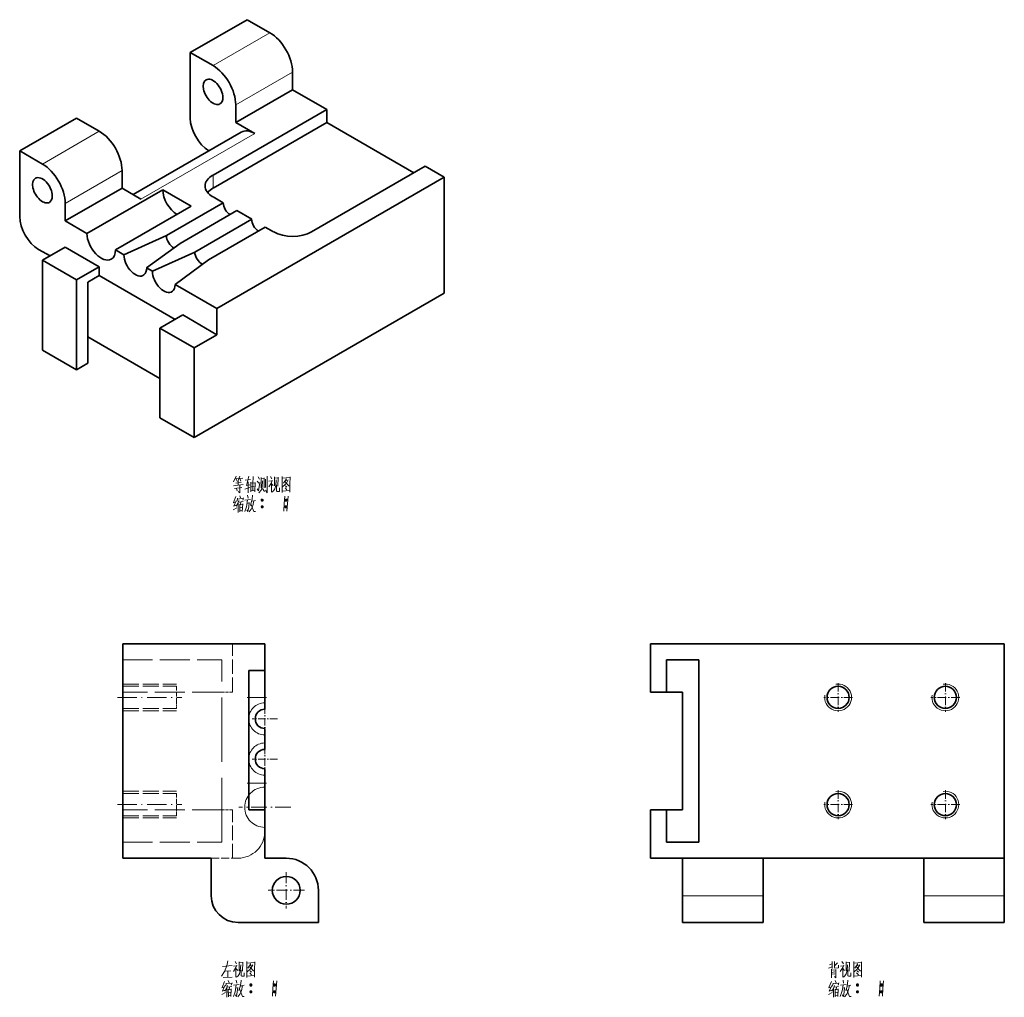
# Model space of a CAD drawing. Extents: x 102 to 469, y 34 to 291.
# Tile 2 of 2: x 286 to 469, y 109 to 291. Entities that reach past the tile are written whole.
import ezdxf

# ---------------------------------------------------------------- set-up
doc = ezdxf.new("R2010")
doc.units = 0
doc.linetypes.add('DASHDOT', pattern=[18.5, 12, -3, 0.5, -3])
doc.linetypes.add('DASHED', pattern=[15, 12, -3])

msp = doc.modelspace()

# ---------------------------------------------------------------- linework, layer by layer
at = {"color": 7, "lineweight": 35, "ltscale": 0.306186}
for p, q in [((328.15, 290.98), (317.54, 284.85)), ((317.54, 272.61), (317.54, 284.85)), ((326.03, 271.79), (336.64, 277.91)), ((296.33, 272.61), (285.72, 266.48)), ((285.72, 254.24), (285.72, 266.48)), ((294.21, 253.42), (304.82, 259.54)), ((313.09, 250.68), (323.7, 256.81)), ((315.63, 249.21), (326.24, 255.34)), ((318.39, 247.62), (329, 253.75))]:
    msp.add_line(p, q, dxfattribs=at)
at = {"color": 7, "lineweight": 35, "ltscale": 0.122475}
for p, q in [((328.15, 290.98), (332.39, 288.53)), ((296.33, 272.61), (300.57, 270.16)), ((285.72, 266.48), (289.97, 264.03)), ((296.33, 242.4), (300.57, 244.85)), ((316.13, 235.87), (311.89, 233.42))]:
    msp.add_line(p, q, dxfattribs=at)
at = {"color": 7, "lineweight": 13, "ltscale": 0.306186}
for p, q in [((321.79, 282.41), (332.39, 288.53)), ((326.03, 275.06), (336.64, 281.18)), ((289.97, 264.03), (300.57, 270.16)), ((294.21, 256.69), (304.82, 262.81))]:
    msp.add_line(p, q, dxfattribs=at)
at = {"color": 7, "lineweight": 35, "ltscale": 0.122474}
for p, q in [((317.54, 284.85), (321.79, 282.41)), ((289.97, 246.07), (294.21, 248.52)), ((322.49, 237.09), (322.49, 232.19)), ((322.49, 232.19), (318.25, 229.74))]:
    msp.add_line(p, q, dxfattribs=at)
at = {"color": 7, "lineweight": 35, "ltscale": 0.08165}
for p, q in [((336.64, 281.18), (336.64, 277.91)), ((326.03, 271.79), (326.03, 275.06))]:
    msp.add_line(p, q, dxfattribs=at)
at = {"color": 7, "lineweight": 35, "ltscale": 0.183711}
for p, q in [((343, 274.24), (336.64, 277.91)), ((294.21, 248.52), (300.57, 244.85)), ((289.97, 229.33), (296.33, 225.66))]:
    msp.add_line(p, q, dxfattribs=at)
at = {"color": 7, "lineweight": 35}
for p, q in [((321.79, 261.99), (343, 274.24)), ((321.79, 259.54), (343, 271.79)), ((327.06, 270), (306.89, 258.35)), ((361.38, 263.63), (340.17, 251.38)), ((364.92, 261.58), (322.49, 237.09)), ((364.92, 261.58), (364.92, 239.95)), ((364.92, 239.95), (318.25, 213)), ((331.45, 174.5), (304.95, 174.5)), ((304.95, 174.5), (304.95, 134.5)), ((469.4, 174.5), (403.4, 174.5)), ((469.4, 174.5), (469.4, 134.5)), ((412.4, 137.5), (412.4, 171.5)), ((328.45, 143.5), (328.45, 169.5)), ((409.4, 165.5), (409.4, 143.5)), ((403.4, 134.5), (469.4, 134.5))]:
    msp.add_line(p, q, dxfattribs=at)
at = {"color": 7, "lineweight": 35, "ltscale": 0.061237}
for p, q in [((343, 274.24), (343, 271.79)), ((296.33, 225.66), (298.45, 226.88))]:
    msp.add_line(p, q, dxfattribs=at)
at = {"color": 7, "lineweight": 35, "ltscale": 0.102062}
for p, q in [((329.56, 269.75), (326.03, 271.79)), ((364.92, 261.58), (361.38, 263.63)), ((308.35, 257.5), (304.82, 259.54))]:
    msp.add_line(p, q, dxfattribs=at)
at = {"color": 7, "lineweight": 35, "ltscale": 0.469486}
msp.add_line((343, 271.79), (359.26, 262.4), dxfattribs=at)
at = {"color": 7, "lineweight": 13}
msp.add_line((329.56, 269.75), (308.35, 257.5), dxfattribs=at)
at = {"color": 7, "lineweight": 35, "ltscale": 0.081649}
for p, q in [((304.82, 259.54), (304.82, 262.81)), ((294.21, 256.69), (294.21, 253.42))]:
    msp.add_line(p, q, dxfattribs=at)
at = {"color": 7, "lineweight": 13, "ltscale": 0.061237}
msp.add_line((321.79, 261.99), (321.79, 259.54), dxfattribs=at)
at = {"color": 7, "lineweight": 35, "ltscale": 0.408248}
for p, q in [((298.28, 251.07), (312.42, 259.24)), ((303.58, 248.01), (317.72, 256.18)), ((314.72, 235.05), (300.57, 243.21))]:
    msp.add_line(p, q, dxfattribs=at)
at = {"color": 7, "lineweight": 35, "ltscale": 0.153093}
msp.add_line((312.42, 259.24), (317.72, 256.18), dxfattribs=at)
at = {"color": 7, "lineweight": 35, "ltscale": 0.055114}
msp.add_line((323.7, 256.81), (321.79, 257.91), dxfattribs=at)
at = {"color": 7, "lineweight": 35, "ltscale": 0.079608}
msp.add_line((329, 253.75), (326.24, 255.34), dxfattribs=at)
at = {"color": 7, "lineweight": 35, "ltscale": 0.117371}
msp.add_line((294.21, 253.42), (298.28, 251.07), dxfattribs=at)
at = {"color": 7, "lineweight": 35, "ltscale": 0.306187}
msp.add_line((320.94, 246.15), (331.54, 252.28), dxfattribs=at)
at = {"color": 7, "lineweight": 35, "ltscale": 0.044907}
msp.add_line((333.1, 251.38), (331.54, 252.28), dxfattribs=at)
at = {"color": 7, "lineweight": 35, "ltscale": 0.217412}
msp.add_line((313.09, 250.68), (305.17, 247.09), dxfattribs=at)
at = {"color": 7, "lineweight": 35, "ltscale": 0.061238}
for p, q in [((291.38, 246.89), (289.26, 248.11)), ((300.57, 243.21), (298.45, 241.99))]:
    msp.add_line(p, q, dxfattribs=at)
at = {"color": 7, "lineweight": 35, "ltscale": 0.045928}
msp.add_line((303.58, 248.01), (305.17, 247.09), dxfattribs=at)
at = {"color": 7, "lineweight": 35, "ltscale": 0.193046}
msp.add_line((315.63, 249.21), (309.41, 244.64), dxfattribs=at)
at = {"color": 7, "lineweight": 35, "ltscale": 0.217411}
msp.add_line((318.39, 247.62), (310.47, 244.03), dxfattribs=at)
at = {"color": 7, "lineweight": 35, "ltscale": 0.193045}
msp.add_line((320.94, 246.15), (314.72, 241.58), dxfattribs=at)
at = {"color": 7, "lineweight": 35, "ltscale": 0.183712}
for p, q in [((296.33, 242.4), (289.97, 246.07)), ((316.13, 235.87), (322.49, 232.19)), ((318.25, 229.74), (311.89, 233.42)), ((311.89, 216.68), (318.25, 213))]:
    msp.add_line(p, q, dxfattribs=at)
at = {"color": 7, "lineweight": 35, "ltscale": 0.418455}
for p, q in [((289.97, 246.07), (289.97, 229.33)), ((311.89, 233.42), (311.89, 216.68))]:
    msp.add_line(p, q, dxfattribs=at)
at = {"color": 7, "lineweight": 35, "ltscale": 0.040825}
msp.add_line((300.57, 244.85), (300.57, 243.21), dxfattribs=at)
at = {"color": 7, "lineweight": 35, "ltscale": 0.03062}
msp.add_line((309.41, 244.64), (310.47, 244.03), dxfattribs=at)
at = {"color": 7, "lineweight": 35, "ltscale": 0.418454}
for p, q in [((296.33, 242.4), (296.33, 225.66)), ((318.25, 229.74), (318.25, 213))]:
    msp.add_line(p, q, dxfattribs=at)
at = {"color": 7, "lineweight": 35, "ltscale": 0.37763}
msp.add_line((298.45, 241.99), (298.45, 226.88), dxfattribs=at)
at = {"color": 7, "lineweight": 35, "ltscale": 0.255155}
msp.add_line((298.45, 231.78), (298.45, 241.99), dxfattribs=at)
at = {"color": 7, "lineweight": 35, "ltscale": 0.224536}
msp.add_line((314.72, 241.58), (322.49, 237.09), dxfattribs=at)
at = {"color": 7, "lineweight": 35, "ltscale": 0.387836}
msp.add_line((298.45, 231.78), (311.89, 224.03), dxfattribs=at)
at = {"color": 7, "linetype": 'DASHED', "lineweight": 13, "ltscale": 0.225}
for p, q in [((325.45, 165.5), (325.45, 174.5)), ((325.45, 134.5), (325.45, 143.5))]:
    msp.add_line(p, q, dxfattribs=at)
at = {"color": 7, "lineweight": 35, "ltscale": 0.125}
for p, q in [((331.45, 174.5), (331.45, 169.5)), ((331.45, 164.5), (331.45, 169.5)), ((331.45, 143.5), (331.45, 148.5)), ((409.4, 127.5), (409.4, 122.5)), ((424.4, 122.5), (424.4, 127.5)), ((454.4, 127.5), (454.4, 122.5)), ((469.4, 127.5), (469.4, 122.5))]:
    msp.add_line(p, q, dxfattribs=at)
at = {"color": 7, "lineweight": 35, "ltscale": 0.225}
for p, q in [((403.4, 165.5), (403.4, 174.5)), ((331.45, 143.5), (331.45, 134.5)), ((403.4, 134.5), (403.4, 143.5))]:
    msp.add_line(p, q, dxfattribs=at)
at = {"color": 7, "linetype": 'DASHED', "lineweight": 13, "ltscale": 0.4625}
for p, q in [((304.95, 171.5), (323.45, 171.5)), ((323.45, 165.5), (304.95, 165.5)), ((323.45, 143.5), (304.95, 143.5)), ((304.95, 137.5), (323.45, 137.5))]:
    msp.add_line(p, q, dxfattribs=at)
at = {"color": 7, "linetype": 'DASHED', "lineweight": 13}
msp.add_line((323.45, 137.5), (323.45, 171.5), dxfattribs=at)
at = {"color": 7, "lineweight": 35, "ltscale": 0.15}
for p, q in [((406.4, 171.5), (406.4, 165.5)), ((406.4, 171.5), (412.4, 171.5)), ((406.4, 143.5), (406.4, 137.5)), ((412.4, 137.5), (406.4, 137.5)), ((341.45, 122.5), (341.45, 128.5))]:
    msp.add_line(p, q, dxfattribs=at)
at = {"color": 7, "lineweight": 35, "ltscale": 0.075}
for p, q in [((331.45, 169.5), (328.45, 169.5)), ((403.4, 165.5), (406.4, 165.5)), ((409.4, 165.5), (406.4, 165.5)), ((331.45, 143.5), (328.45, 143.5)), ((403.4, 143.5), (406.4, 143.5)), ((409.4, 143.5), (406.4, 143.5))]:
    msp.add_line(p, q, dxfattribs=at)
at = {"color": 7, "linetype": 'DASHDOT', "lineweight": 13, "ltscale": 0.134355}
for p, q in [((438.4, 167.19), (438.4, 161.81)), ((458.4, 167.19), (458.4, 161.81)), ((441.09, 164.5), (435.71, 164.5)), ((461.09, 164.5), (455.71, 164.5)), ((438.4, 147.19), (438.4, 141.81)), ((458.4, 147.19), (458.4, 141.81)), ((441.09, 144.5), (435.71, 144.5)), ((461.09, 144.5), (455.71, 144.5))]:
    msp.add_line(p, q, dxfattribs=at)
at = {"color": 7, "linetype": 'DASHED', "lineweight": 13, "ltscale": 0.25}
for p, q in [((304.95, 167), (314.95, 167)), ((304.95, 167), (314.95, 167)), ((304.95, 166.57), (314.95, 166.57)), ((304.95, 166.57), (314.95, 166.57)), ((304.95, 162.43), (314.95, 162.43)), ((304.95, 162.43), (314.95, 162.43)), ((304.95, 162), (314.95, 162)), ((304.95, 162), (314.95, 162)), ((304.95, 147), (314.95, 147)), ((304.95, 147), (314.95, 147)), ((304.95, 146.57), (314.95, 146.57)), ((304.95, 146.57), (314.95, 146.57)), ((304.95, 142.43), (314.95, 142.43)), ((304.95, 142.43), (314.95, 142.43)), ((304.95, 142), (314.95, 142)), ((304.95, 142), (314.95, 142))]:
    msp.add_line(p, q, dxfattribs=at)
at = {"color": 7, "linetype": 'DASHED', "lineweight": 13, "ltscale": 0.076449}
for p, q in [((314.95, 163.51), (314.95, 166.57)), ((314.95, 143.51), (314.95, 146.57))]:
    msp.add_line(p, q, dxfattribs=at)
at = {"color": 7, "linetype": 'DASHED', "lineweight": 13, "ltscale": 0.05}
for p, q in [((325.45, 165.5), (323.45, 165.5)), ((325.45, 143.5), (323.45, 143.5))]:
    msp.add_line(p, q, dxfattribs=at)
at = {"color": 7, "linetype": 'DASHDOT', "lineweight": 13, "ltscale": 0.3}
for p, q in [((303.95, 164.5), (315.95, 164.5)), ((303.95, 144.5), (315.95, 144.5))]:
    msp.add_line(p, q, dxfattribs=at)
at = {"color": 7, "linetype": 'DASHED', "lineweight": 13, "ltscale": 0.026901}
for p, q in [((314.95, 162.43), (314.95, 163.51)), ((314.95, 142.43), (314.95, 143.51))]:
    msp.add_line(p, q, dxfattribs=at)
at = {"color": 7, "linetype": 'DASHDOT', "lineweight": 13, "ltscale": 0.089999}
for p, q in [((328.15, 164.5), (331.75, 164.5)), ((328.15, 148.5), (331.75, 148.5))]:
    msp.add_line(p, q, dxfattribs=at)
at = {"color": 7, "lineweight": 13, "ltscale": 0.075}
for p, q in [((331.45, 164.5), (328.45, 164.5)), ((331.45, 148.5), (328.45, 148.5))]:
    msp.add_line(p, q, dxfattribs=at)
at = {"color": 7, "lineweight": 35, "ltscale": 0.055}
msp.add_line((331.45, 164.5), (331.45, 162.3), dxfattribs=at)
at = {"color": 7, "linetype": 'DASHDOT', "lineweight": 13, "ltscale": 0.117}
for p, q in [((331.45, 162.84), (331.45, 158.16)), ((333.79, 160.5), (329.11, 160.5)), ((331.45, 155.34), (331.45, 150.66)), ((333.79, 153), (329.11, 153))]:
    msp.add_line(p, q, dxfattribs=at)
at = {"color": 7, "lineweight": 35, "ltscale": 0.0975}
msp.add_line((331.45, 158.7), (331.45, 154.8), dxfattribs=at)
at = {"color": 7, "lineweight": 35, "ltscale": 0.0675}
msp.add_line((331.45, 151.2), (331.45, 148.5), dxfattribs=at)
at = {"color": 7, "linetype": 'DASHDOT', "lineweight": 13, "ltscale": 0.24375}
for p, q in [((331.45, 148.88), (331.45, 139.12)), ((336.33, 144), (326.58, 144))]:
    msp.add_line(p, q, dxfattribs=at)
at = {"color": 7, "lineweight": 35, "ltscale": 0.4125}
msp.add_line((321.45, 134.5), (304.95, 134.5), dxfattribs=at)
at = {"color": 7, "lineweight": 35, "ltscale": 0.175}
for p, q in [((321.45, 134.5), (321.45, 127.5)), ((409.4, 134.5), (409.4, 127.5)), ((424.4, 134.5), (424.4, 127.5)), ((454.4, 134.5), (454.4, 127.5)), ((469.4, 134.5), (469.4, 127.5))]:
    msp.add_line(p, q, dxfattribs=at)
at = {"color": 7, "linetype": 'DASHED', "lineweight": 13, "ltscale": 0.125}
msp.add_line((321.45, 134.5), (326.45, 134.5), dxfattribs=at)
at = {"color": 7, "lineweight": 35, "ltscale": 0.1}
msp.add_line((335.45, 134.5), (331.45, 134.5), dxfattribs=at)
at = {"color": 7, "linetype": 'DASHDOT', "lineweight": 13, "ltscale": 0.169}
for p, q in [((335.45, 131.88), (335.45, 125.12)), ((338.83, 128.5), (332.07, 128.5))]:
    msp.add_line(p, q, dxfattribs=at)
at = {"color": 7, "lineweight": 13, "ltscale": 0.375}
for p, q in [((424.4, 127.5), (409.4, 127.5)), ((469.4, 127.5), (454.4, 127.5))]:
    msp.add_line(p, q, dxfattribs=at)
at = {"color": 7, "lineweight": 35, "ltscale": 0.375}
for p, q in [((326.45, 122.5), (341.45, 122.5)), ((424.4, 122.5), (409.4, 122.5)), ((469.4, 122.5), (454.4, 122.5))]:
    msp.add_line(p, q, dxfattribs=at)
at = {"color": 7, "lineweight": 13}
for points in [[(326.13, 205.79), (325.6, 204.71)], [(326.79, 205.79), (326.44, 204.81)], [(328.44, 205.79), (328.02, 204.08)], [(329.28, 205.72), (329.24, 204.39), (329.21, 203.06)], [(331.87, 205.79), (331.87, 204.25), (331.87, 202.71)], [(332.5, 205.72), (332.78, 205.3)], [(334.7, 205.72), (334.7, 204.25), (334.7, 202.75)], [(327.39, 204.25), (325.6, 204.01)], [(325.92, 205.34), (326.51, 205.44)], [(326.02, 204.5), (327.04, 204.64)], [(326.27, 204.85), (326.06, 205.34)], [(326.51, 204.15), (326.51, 204.85)], [(326.65, 205.34), (327.32, 205.44)], [(326.79, 205.34), (327, 204.88)], [(326.79, 204.08), (326.79, 202.68)], [(327.81, 205.06), (328.75, 205.16)], [(327.95, 204.04), (328.65, 204.15)], [(328.37, 204.71), (328.37, 202.71)], [(328.82, 202.89), (328.82, 204.67)], [(328.82, 204.46), (329.63, 204.57)], [(329.66, 204.64), (329.59, 202.89)], [(330.05, 204.85), (330.33, 204.46)], [(330.22, 205.69), (330.47, 205.2)], [(330.54, 204.6), (330.26, 203.03)], [(330.75, 203.59), (330.75, 205.55)], [(330.75, 205.3), (331.31, 205.37)], [(331.03, 204.95), (330.96, 203.83)], [(331.31, 205.51), (331.31, 203.62)], [(331.59, 203.69), (331.59, 205.2)], [(332.85, 205.06), (332.67, 204.57), (332.18, 203.83)], [(332.22, 204.85), (332.78, 204.92)], [(332.67, 204.57), (332.67, 202.78)], [(332.67, 204.39), (332.99, 204.08)], [(333.27, 205.69), (333.27, 204.01)], [(333.93, 205.51), (333.27, 205.44)], [(333.48, 204.04), (333.3, 203.41)], [(333.58, 205.09), (333.48, 204.04)], [(333.62, 203.06), (333.62, 204.15)], [(333.86, 203.94), (333.93, 205.62)], [(334.7, 205.69), (334.7, 204.29), (334.7, 202.89)], [(336.17, 205.55), (334.7, 205.41)], [(334.77, 203.8), (335.26, 204.22)], [(335.47, 205.27), (334.91, 204.46)], [(335.23, 204.71), (335.93, 203.97)], [(335.26, 204.92), (335.72, 204.99)], [(335.26, 204.22), (335.47, 204.5)], [(335.33, 204.01), (335.58, 203.73)], [(335.47, 204.5), (335.82, 205.13)], [(335.93, 203.97), (336.1, 204.01)], [(336.14, 202.92), (336.14, 204.29), (336.17, 205.69)], [(325.78, 203.52), (327.14, 203.69)], [(326.16, 203.52), (326.3, 203.03)], [(326.79, 202.71), (326.79, 202.68), (326.48, 202.96)], [(326.76, 202.15), (326.93, 201.77)], [(328.68, 203.66), (327.74, 203.34)], [(328.23, 202.22), (328.33, 201.66)], [(328.82, 203.03), (329.59, 203.1)], [(328.96, 203.8), (329.49, 203.87)], [(329.14, 202.26), (329.07, 201.52)], [(330.26, 203.03), (330.05, 203.45)], [(330.36, 202.71), (330.78, 203.2)], [(330.78, 203.2), (330.96, 203.83)], [(331.38, 202.96), (331.03, 203.48)], [(331.87, 202.71), (331.55, 203.17)], [(332.78, 202.78), (333.06, 203.06)], [(333.06, 203.06), (333.3, 203.41)], [(333.76, 202.96), (333.62, 203.06)], [(334.18, 202.96), (333.76, 202.96)], [(334.18, 203.59), (334.18, 202.96)], [(334.7, 202.99), (336.07, 203.1)], [(335.19, 202.08), (335.09, 200.68), (334.98, 199.28)], [(335.23, 203.62), (335.58, 203.24)], [(335.79, 202.08), (335.68, 200.68), (335.58, 199.28)], [(336.14, 202.82), (336.14, 202.92), (336.07, 203.1)], [(325.99, 200.96), (325.57, 200.82)], [(326.06, 201.98), (325.6, 200.89)], [(325.64, 200.19), (326.16, 200.37)], [(326.13, 201.21), (325.67, 200.19)], [(326.44, 200.68), (326.13, 200.19)], [(326.37, 201.66), (326.27, 201.1)], [(326.37, 201.52), (327.42, 201.66)], [(326.62, 201.24), (326.44, 200.68)], [(326.48, 200.75), (326.48, 199.04)], [(326.69, 200.96), (327.39, 201.07)], [(326.76, 200.54), (326.79, 199.14)], [(326.76, 200.44), (327.28, 200.51)], [(327, 201), (326.93, 200.44)], [(327.32, 200.61), (327.25, 199.21)], [(327.46, 201.77), (327.32, 201.31)], [(328.23, 201.38), (328.12, 200.47), (328.02, 200.05), (327.7, 199.18)], [(327.74, 201.31), (328.79, 201.45)], [(328.54, 200.89), (328.44, 200.05), (328.3, 199.21), (328.09, 199.49)], [(328.16, 200.72), (328.54, 200.79)], [(328.93, 200.89), (328.75, 200.33)], [(328.86, 200.65), (329.42, 199.21)], [(329.07, 201.52), (328.93, 200.89)], [(329.21, 200.26), (328.93, 199.63)], [(329, 201.14), (329.7, 201.28)], [(329.42, 201.21), (329.21, 200.26)], [(330.75, 201.35), (331.13, 201.35)], [(330.78, 201.45), (331.1, 201.45)], [(330.78, 201.21), (331.1, 201.21)], [(335.19, 201.35), (335.58, 201.35)], [(335.23, 201.45), (335.54, 201.45)], [(335.23, 201.21), (335.54, 201.21)], [(325.53, 199.53), (326.23, 199.91)], [(326.79, 199.88), (327.18, 199.95)], [(327.25, 199.39), (326.83, 199.32)], [(328.93, 199.63), (328.54, 199.11)], [(329.42, 199.21), (329.73, 199.21)], [(330.75, 200.09), (331.13, 200.09)], [(330.78, 200.19), (331.1, 200.19)], [(330.78, 199.95), (331.1, 199.95)], [(335.19, 200.09), (335.58, 200.09)], [(335.23, 200.19), (335.54, 200.19)], [(335.23, 199.95), (335.54, 199.95)], [(323.55, 114.31), (325.37, 114.45)], [(324.36, 114.38), (323.9, 113.33)], [(324.57, 115.32), (324.36, 114.38)], [(326.25, 114.56), (326.07, 114.07), (325.58, 113.33)], [(325.62, 114.35), (326.18, 114.42)], [(325.9, 115.22), (326.18, 114.8)], [(326.07, 114.07), (326.07, 112.28)], [(326.07, 113.89), (326.39, 113.57)], [(326.67, 115.18), (326.67, 113.5)], [(327.33, 115.01), (326.67, 114.94)], [(326.98, 114.59), (326.88, 113.54)], [(327.26, 113.43), (327.33, 115.11)], [(328.1, 115.22), (328.1, 113.75), (328.1, 112.25)], [(328.1, 115.18), (328.1, 113.79), (328.1, 112.39)], [(329.57, 115.04), (328.1, 114.9)], [(328.87, 114.76), (328.31, 113.96)], [(328.63, 114.21), (329.33, 113.47)], [(328.66, 114.42), (329.12, 114.49)], [(328.66, 113.71), (328.87, 114)], [(328.87, 114), (329.22, 114.62)], [(329.54, 112.42), (329.54, 113.79), (329.57, 115.18)], [(436.58, 113.96), (437.31, 114.24)], [(436.79, 114.62), (437.31, 114.76)], [(437.31, 115.22), (437.31, 113.89)], [(437.7, 115.22), (437.7, 114.14)], [(438.26, 114.94), (437.7, 114.42)], [(437.7, 114.14), (437.8, 114)], [(437.8, 114), (438.5, 114.03)], [(438.5, 114.03), (438.47, 114.52)], [(439.45, 114.56), (439.27, 114.07), (438.78, 113.33)], [(438.82, 114.35), (439.38, 114.42)], [(439.1, 115.22), (439.38, 114.8)], [(439.27, 114.07), (439.27, 112.28)], [(439.27, 113.89), (439.59, 113.57)], [(439.87, 115.18), (439.87, 113.5)], [(440.53, 115.01), (439.87, 114.94)], [(440.18, 114.59), (440.08, 113.54)], [(440.46, 113.43), (440.53, 115.11)], [(441.3, 115.22), (441.3, 113.75), (441.3, 112.25)], [(441.3, 115.18), (441.3, 113.79), (441.3, 112.39)], [(442.77, 115.04), (441.3, 114.9)], [(442.07, 114.76), (441.51, 113.96)], [(441.83, 114.21), (442.53, 113.47)], [(441.86, 114.42), (442.32, 114.49)], [(441.86, 113.71), (442.07, 114)], [(442.07, 114), (442.42, 114.62)], [(442.74, 112.42), (442.74, 113.79), (442.77, 115.18)], [(323.9, 113.33), (323.34, 112.46)], [(323.66, 112.21), (325.37, 112.32)], [(324.04, 113.4), (325.13, 113.5)], [(324.57, 113.43), (324.53, 112.25)], [(326.18, 112.28), (326.46, 112.56)], [(326.46, 112.56), (326.7, 112.91)], [(326.88, 113.54), (326.7, 112.91)], [(327.02, 112.56), (327.02, 113.64)], [(327.16, 112.46), (327.02, 112.56)], [(327.58, 112.46), (327.16, 112.46)], [(327.58, 113.08), (327.58, 112.46)], [(328.1, 112.49), (329.47, 112.6)], [(328.17, 113.29), (328.66, 113.71)], [(328.63, 113.12), (328.98, 112.74)], [(328.73, 113.5), (328.98, 113.22)], [(329.33, 113.47), (329.5, 113.5)], [(329.54, 112.32), (329.54, 112.42), (329.47, 112.6)], [(437.14, 113.79), (437.14, 112.14)], [(437.14, 113.61), (437.98, 113.68)], [(437.14, 113.19), (437.8, 113.26)], [(437.14, 112.88), (437.8, 112.94)], [(437.98, 112.18), (437.7, 112.42)], [(437.98, 113.75), (437.98, 112.18)], [(439.38, 112.28), (439.66, 112.56)], [(439.66, 112.56), (439.9, 112.91)], [(440.08, 113.54), (439.9, 112.91)], [(440.22, 112.56), (440.22, 113.64)], [(440.36, 112.46), (440.22, 112.56)], [(440.78, 112.46), (440.36, 112.46)], [(440.78, 113.08), (440.78, 112.46)], [(441.3, 112.49), (442.67, 112.6)], [(441.37, 113.29), (441.86, 113.71)], [(441.83, 113.12), (442.18, 112.74)], [(441.93, 113.5), (442.18, 113.22)], [(442.53, 113.47), (442.7, 113.5)], [(442.74, 112.32), (442.74, 112.42), (442.67, 112.6)], [(323.87, 110.46), (323.45, 110.32)], [(323.94, 111.47), (323.48, 110.39)], [(324.01, 110.71), (323.55, 109.69)], [(324.25, 111.16), (324.15, 110.6)], [(324.25, 111.02), (325.3, 111.16)], [(324.5, 110.74), (324.32, 110.18)], [(324.36, 110.25), (324.36, 108.54)], [(324.57, 110.46), (325.27, 110.57)], [(324.64, 111.65), (324.81, 111.26)], [(324.88, 110.5), (324.81, 109.93)], [(325.34, 111.26), (325.2, 110.81)], [(326.11, 110.88), (326, 109.97), (325.9, 109.55), (325.58, 108.68)], [(325.62, 110.81), (326.67, 110.95)], [(326.42, 110.39), (326.32, 109.55), (326.18, 108.71), (325.97, 108.99)], [(326.04, 110.22), (326.42, 110.29)], [(326.11, 111.72), (326.21, 111.16)], [(326.81, 110.39), (326.63, 109.83)], [(326.95, 111.02), (326.81, 110.39)], [(326.88, 110.64), (327.58, 110.78)], [(327.02, 111.75), (326.95, 111.02)], [(327.3, 110.71), (327.09, 109.76)], [(328.63, 110.85), (329.01, 110.85)], [(328.66, 110.95), (328.98, 110.95)], [(328.66, 110.71), (328.98, 110.71)], [(333.07, 111.58), (332.97, 110.18), (332.86, 108.78)], [(333.07, 110.85), (333.46, 110.85)], [(333.11, 110.95), (333.42, 110.95)], [(333.11, 110.71), (333.42, 110.71)], [(333.67, 111.58), (333.56, 110.18), (333.46, 108.78)], [(437.07, 110.46), (436.65, 110.32)], [(437.14, 111.47), (436.68, 110.39)], [(437.21, 110.71), (436.75, 109.69)], [(437.45, 111.16), (437.35, 110.6)], [(437.45, 111.02), (438.5, 111.16)], [(437.7, 110.74), (437.52, 110.18)], [(437.56, 110.25), (437.56, 108.54)], [(437.77, 110.46), (438.47, 110.57)], [(437.84, 111.65), (438.01, 111.26)], [(438.08, 110.5), (438.01, 109.93)], [(438.54, 111.26), (438.4, 110.81)], [(439.31, 110.88), (439.2, 109.97), (439.1, 109.55), (438.78, 108.68)], [(438.82, 110.81), (439.87, 110.95)], [(439.62, 110.39), (439.52, 109.55), (439.38, 108.71), (439.17, 108.99)], [(439.24, 110.22), (439.62, 110.29)], [(439.31, 111.72), (439.41, 111.16)], [(440.01, 110.39), (439.83, 109.83)], [(440.15, 111.02), (440.01, 110.39)], [(440.08, 110.64), (440.78, 110.78)], [(440.22, 111.75), (440.15, 111.02)], [(440.5, 110.71), (440.29, 109.76)], [(441.83, 110.85), (442.21, 110.85)], [(441.86, 110.95), (442.18, 110.95)], [(441.86, 110.71), (442.18, 110.71)], [(446.27, 111.58), (446.17, 110.18), (446.06, 108.78)], [(446.27, 110.85), (446.66, 110.85)], [(446.31, 110.95), (446.62, 110.95)], [(446.31, 110.71), (446.62, 110.71)], [(446.87, 111.58), (446.76, 110.18), (446.66, 108.78)], [(323.41, 109.03), (324.11, 109.41)], [(323.52, 109.69), (324.04, 109.86)], [(324.32, 110.18), (324.01, 109.69)], [(324.64, 110.04), (324.67, 108.64)], [(324.64, 109.93), (325.16, 110)], [(324.67, 109.38), (325.06, 109.44)], [(325.13, 108.89), (324.71, 108.82)], [(325.2, 110.11), (325.13, 108.71)], [(326.81, 109.13), (326.42, 108.61)], [(326.74, 110.14), (327.3, 108.71)], [(327.09, 109.76), (326.81, 109.13)], [(327.3, 108.71), (327.61, 108.71)], [(328.63, 109.58), (329.01, 109.58)], [(328.66, 109.69), (328.98, 109.69)], [(328.66, 109.44), (328.98, 109.44)], [(333.07, 109.58), (333.46, 109.58)], [(333.11, 109.69), (333.42, 109.69)], [(333.11, 109.44), (333.42, 109.44)], [(436.61, 109.03), (437.31, 109.41)], [(436.72, 109.69), (437.24, 109.86)], [(437.52, 110.18), (437.21, 109.69)], [(437.84, 110.04), (437.87, 108.64)], [(437.84, 109.93), (438.36, 110)], [(437.87, 109.38), (438.26, 109.44)], [(438.33, 108.89), (437.91, 108.82)], [(438.4, 110.11), (438.33, 108.71)], [(440.01, 109.13), (439.62, 108.61)], [(439.94, 110.14), (440.5, 108.71)], [(440.29, 109.76), (440.01, 109.13)], [(440.5, 108.71), (440.81, 108.71)], [(441.83, 109.58), (442.21, 109.58)], [(441.86, 109.69), (442.18, 109.69)], [(441.86, 109.44), (442.18, 109.44)], [(446.27, 109.58), (446.66, 109.58)], [(446.31, 109.69), (446.62, 109.69)], [(446.31, 109.44), (446.62, 109.44)]]:
    msp.add_lwpolyline(points, dxfattribs=at)
for points in [[(330.85, 201.14), (331.03, 201.14), (331.13, 201.24), (331.13, 201.42), (331.03, 201.52), (330.85, 201.52), (330.75, 201.42), (330.75, 201.24)], [(330.85, 199.88), (331.03, 199.88), (331.13, 199.98), (331.13, 200.16), (331.03, 200.26), (330.85, 200.26), (330.75, 200.16), (330.75, 199.98)], [(335.3, 201.14), (335.47, 201.14), (335.58, 201.24), (335.58, 201.42), (335.47, 201.52), (335.3, 201.52), (335.19, 201.42), (335.19, 201.24)], [(335.3, 199.88), (335.47, 199.88), (335.58, 199.98), (335.58, 200.16), (335.47, 200.26), (335.3, 200.26), (335.19, 200.16), (335.19, 199.98)], [(328.73, 110.64), (328.91, 110.64), (329.01, 110.74), (329.01, 110.92), (328.91, 111.02), (328.73, 111.02), (328.63, 110.92), (328.63, 110.74)], [(333.18, 110.64), (333.35, 110.64), (333.46, 110.74), (333.46, 110.92), (333.35, 111.02), (333.18, 111.02), (333.07, 110.92), (333.07, 110.74)], [(441.93, 110.64), (442.11, 110.64), (442.21, 110.74), (442.21, 110.92), (442.11, 111.02), (441.93, 111.02), (441.83, 110.92), (441.83, 110.74)], [(446.38, 110.64), (446.55, 110.64), (446.66, 110.74), (446.66, 110.92), (446.55, 111.02), (446.38, 111.02), (446.27, 110.92), (446.27, 110.74)], [(328.73, 109.38), (328.91, 109.38), (329.01, 109.48), (329.01, 109.65), (328.91, 109.76), (328.73, 109.76), (328.63, 109.65), (328.63, 109.48)], [(333.18, 109.38), (333.35, 109.38), (333.46, 109.48), (333.46, 109.65), (333.35, 109.76), (333.18, 109.76), (333.07, 109.65), (333.07, 109.48)], [(441.93, 109.38), (442.11, 109.38), (442.21, 109.48), (442.21, 109.65), (442.11, 109.76), (441.93, 109.76), (441.83, 109.65), (441.83, 109.48)], [(446.38, 109.38), (446.55, 109.38), (446.66, 109.48), (446.66, 109.65), (446.55, 109.76), (446.38, 109.76), (446.27, 109.65), (446.27, 109.48)]]:
    msp.add_lwpolyline(points, close=True, dxfattribs=at)
at = {"color": 7, "lineweight": 35}
for centre, radius in [((438.4, 164.5), 2.07), ((458.4, 164.5), 2.07), ((438.4, 144.5), 2.07), ((458.4, 144.5), 2.07), ((335.45, 128.5), 2.6)]:
    msp.add_circle(centre, radius, dxfattribs=at)
at = {"color": 7, "lineweight": 13}
for centre in [(438.4, 164.5), (458.4, 164.5), (438.4, 144.5), (458.4, 144.5)]:
    msp.add_arc(centre, 2.5, 170, 100, dxfattribs=at)
at = {"color": 7, "linetype": 'DASHED', "lineweight": 13}
for centre, radius, start, end in [((331.45, 160.5), 3, 90.0015, 269.9985), ((331.45, 153), 3, 90.0015, 269.9985), ((331.45, 144), 3.75, 90, 270), ((326.45, 139.5), 5, 270, 360)]:
    msp.add_arc(centre, radius, start, end, dxfattribs=at)
at = {"color": 7, "lineweight": 35}
for centre, radius, start, end in [((331.45, 160.5), 1.8, 90, 270), ((331.45, 153), 1.8, 90, 270), ((335.45, 128.5), 6, 0, 90), ((326.45, 127.5), 5, 180, 270)]:
    msp.add_arc(centre, radius, start, end, dxfattribs=at)
for centre, major_axis, start_param, end_param in [((332.39, 283.63), (-3, 5.2), 3.926991, 5.497787), ((321.79, 277.51), (-3, 5.2), 3.926991, 5.497787), ((321.79, 277.51), (-1.3, 2.25), 6.283185, 9.424778), ((321.79, 277.51), (-1.3, 2.25), 3.926991, 6.283185), ((321.79, 277.51), (-1.3, 2.25), 3.141593, 3.926991), ((321.08, 270.57), (-2.5, 4.33), 0.785398, 2.342104), ((300.57, 265.26), (3, -5.2), 0.785398, 2.356194), ((329.56, 265.67), (-2.5, 4.33), 5.497787, 6.283185), ((289.97, 259.14), (-3, 5.2), 3.926991, 5.497787), ((289.97, 259.14), (-1.3, 2.25), 0, 3.141593), ((289.97, 259.14), (-1.3, 2.25), 3.926991, 6.283185), ((325.32, 259.95), (5, 0), 2.356194, 3.141593), ((315.07, 257.71), (-1.88, 3.25), 0.785398, 2.356194), ((325.32, 259.95), (5, 0), 3.141593, 3.926991), ((325.32, 257.5), (5, 0), 2.356194, 2.703523), ((289.97, 259.14), (-1.3, 2.25), 3.141593, 3.926991), ((324.97, 256.07), (-0.9, 1.56), 0.785398, 2.356194), ((289.26, 252.2), (-2.5, 4.33), 0.785398, 2.356194), ((330.27, 253.01), (-0.9, 1.56), 0.785398, 2.356194), ((300.93, 249.54), (-1.88, 3.25), 0.785398, 3.141593), ((314.36, 249.95), (0.9, -1.56), 3.926991, 5.625876), ((336.64, 253.42), (5, 0), 3.926991, 5.497787), ((300.93, 249.54), (-1.88, 3.25), 3.141593, 3.926991), ((307.29, 245.87), (-1.5, 2.6), 0.785425, 3.2266), ((319.67, 246.89), (0.9, -1.56), 3.926991, 5.625876), ((307.29, 245.87), (-1.5, 2.6), 3.2266, 3.926964), ((312.59, 242.81), (-1.5, 2.6), 0.785425, 3.2266), ((312.59, 242.81), (-1.5, 2.6), 3.2266, 3.926964)]:
    msp.add_ellipse(centre, major_axis=major_axis, ratio=0.57735, start_param=start_param, end_param=end_param, dxfattribs=at)

doc.saveas('drawing.dxf')
